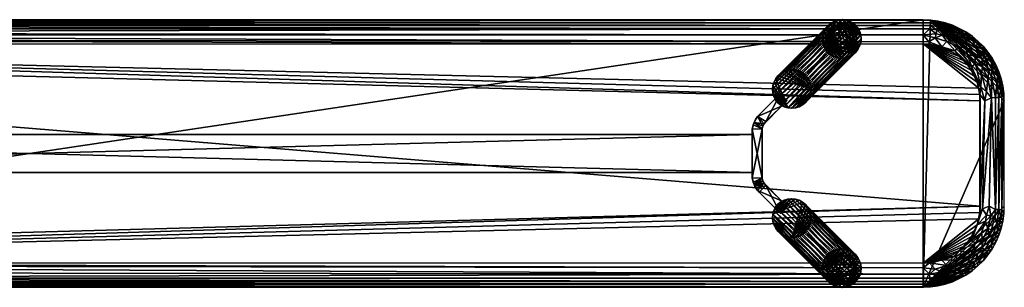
# Model space of a CAD drawing. Header units: inches. Extents: x -1 to 102, y -14 to 1.
# Tile 2 of 2: x 50 to 102, y -14 to 0. Entities that reach past the tile are written whole.
import ezdxf

# ---------------------------------------------------------------- set-up
doc = ezdxf.new("R2010")
doc.units = ezdxf.units.IN
for name, color, linetype in [('AFUCH-3-EDPL', 19, 'Continuous'), ('AFUCH-3-GDPL', 19, 'Continuous'), ('AFUCH-3-HWPT', 4, 'Continuous'), ('AFUCH-3-LGWD', 15, 'Continuous'), ('AFUCH-3-STWD', 15, 'Continuous')]:
    doc.layers.add(name, color=color, linetype=linetype)

msp = doc.modelspace()

# ---------------------------------------------------------------- meshes
at = {"layer": 'AFUCH-3-EDPL'}
mesh = msp.add_polyface(dxfattribs=at)
corners = [(3.909, -0.681, 17.668), (97.75, -0.791, 17.593), (4.25, -0.791, 17.593), (98.127, -13.701, 18.009), (3.873, -13.701, 18.009), (3.89, -13.523, 17.823), (3.858, -0.018, 18.5), (98.141, -0.152, 18.219), (3.859, -0.152, 18.219), (98.046, -1.147, 17.458), (98.091, -13.319, 17.668), (4.25, -13.209, 17.593), (3.954, -12.853, 17.458), (4.25, -1.017, 17.494), (98.085, -1.273, 17.429), (3.915, -1.273, 17.429), (3.499, -13.647, 18.009), (3.533, -13.472, 17.823), (97.75, -12.983, 17.494), (3.915, -12.727, 17.429), (98.085, -12.727, 17.429), (98.11, -0.477, 17.823), (3.858, -13.982, 18.5), (3.859, -13.848, 18.219), (98.142, -13.982, 18.5), (3.132, -0.442, 18.009), (3.873, -0.299, 18.009), (3.89, -0.477, 17.823), (3.614, -13.049, 17.545), (3.26, -12.578, 17.429), (3.469, -0.072, 18.5), (3.571, -13.271, 17.668), (98.141, -13.848, 18.219), (3.614, -0.951, 17.545), (3.471, -0.208, 18.219), (98.127, -0.299, 18.009), (3.471, -13.792, 18.219)]
mesh.append_faces([[corners[k] for k in face] for face in [(10, 5, 11), (22, 23, 24), (19, 12, 29)]], dxfattribs={"vtx0": -1, "vtx1": -1})
mesh.append_faces([[corners[k] for k in face] for face in [(3, 4, 5), (6, 7, 8), (16, 17, 4), (0, 21, 1), (25, 26, 27), (26, 21, 27), (28, 29, 12), (5, 31, 11), (4, 17, 5), (27, 21, 0), (17, 31, 5), (23, 16, 4), (32, 23, 4), (33, 13, 15), (0, 2, 33), (34, 8, 26), (8, 35, 26), (11, 28, 12), (11, 31, 28), (36, 16, 23), (22, 36, 23), (33, 2, 13)]], dxfattribs={"vtx0": -1, "vtx1": -1, "vtx2": -1})
mesh.append_faces([[corners[k] for k in face] for face in [(0, 1, 2), (13, 14, 15), (18, 19, 20), (10, 12, 18), (2, 9, 13)]], dxfattribs={"vtx0": -1, "vtx2": -1})
mesh.append_faces([[corners[k] for k in face] for face in [(2, 1, 9), (10, 11, 12), (30, 6, 8), (18, 12, 19)]], dxfattribs={"vtx1": -1, "vtx2": -1})
mesh = msp.add_polyface(dxfattribs=at)
corners = [(98.11, -13.523, 17.823), (3.89, -13.523, 17.823), (98.091, -13.319, 17.668), (3.873, -0.299, 18.009), (98.127, -0.299, 18.009), (98.11, -0.477, 17.823), (98.141, -13.848, 18.219), (3.873, -13.701, 18.009), (98.127, -13.701, 18.009), (98.142, -0.018, 18.5), (98.141, -0.152, 18.219), (3.858, -0.018, 18.5), (98.467, -0.528, 17.823), (98.76, -0.81, 17.668), (98.429, -0.729, 17.668), (98.529, -13.792, 18.219), (98.531, -0.072, 18.5), (98.529, -0.208, 18.219), (98.386, -0.951, 17.545), (98.74, -1.422, 17.429), (98.046, -1.147, 17.458), (98.531, -13.928, 18.5), (98.818, -13.387, 17.823), (3.859, -0.152, 18.219), (97.75, -0.791, 17.593), (98.142, -13.982, 18.5), (3.859, -13.848, 18.219), (98.76, -13.19, 17.668), (98.386, -13.049, 17.545), (98.999, -12.869, 17.545), (98.085, -12.727, 17.429), (98.501, -13.647, 18.009), (4.25, -1.017, 17.494), (98.085, -1.273, 17.429), (98.501, -0.353, 18.009), (97.75, -12.983, 17.494)]
mesh.append_faces([[corners[k] for k in face] for face in [(9, 10, 11), (16, 17, 9), (33, 20, 19)]], dxfattribs={"vtx0": -1, "vtx1": -1})
mesh.append_faces([[corners[k] for k in face] for face in [(0, 1, 2), (3, 4, 5), (6, 7, 8), (12, 13, 14), (15, 6, 8), (4, 12, 5), (12, 14, 5), (18, 19, 20), (15, 21, 6), (22, 0, 2), (23, 10, 4), (13, 18, 14), (24, 18, 20), (25, 26, 6), (27, 2, 28), (8, 1, 0), (22, 31, 0), (24, 14, 18), (5, 14, 24), (17, 34, 10), (9, 17, 10), (28, 35, 30), (28, 2, 35), (10, 34, 4), (34, 12, 4), (31, 8, 0), (31, 15, 8)]], dxfattribs={"vtx0": -1, "vtx1": -1, "vtx2": -1})
mesh.append_faces([[corners[k] for k in face] for face in [(21, 25, 6), (29, 28, 30), (32, 20, 33)]], dxfattribs={"vtx1": -1, "vtx2": -1})
mesh = msp.add_polyface(dxfattribs=at)
corners = [(99.487, -13.119, 17.823), (98.818, -13.387, 17.823), (98.76, -13.19, 17.668), (99.285, -13.713, 18.5), (98.913, -13.838, 18.5), (98.91, -13.7, 18.219), (98.999, -1.131, 17.545), (98.74, -1.422, 17.429), (98.386, -0.951, 17.545), (98.91, -0.3, 18.219), (98.868, -0.442, 18.009), (98.529, -0.208, 18.219), (99.566, -12.576, 17.545), (98.999, -12.869, 17.545), (98.74, -12.578, 17.429), (99.225, -13.434, 18.009), (98.76, -0.81, 17.668), (99.393, -12.937, 17.668), (98.501, -13.647, 18.009), (99.285, -0.287, 18.5), (99.28, -0.428, 18.219), (98.913, -0.162, 18.5), (98.531, -0.072, 18.5), (98.085, -12.727, 17.429), (99.28, -13.572, 18.219), (98.501, -0.353, 18.009), (99.05, -1.551, 17.429), (99.436, -1.627, 17.458), (98.818, -0.613, 17.823), (99.487, -0.881, 17.823), (98.091, -13.319, 17.668), (99.393, -1.063, 17.668), (98.386, -13.049, 17.545), (98.531, -13.928, 18.5), (98.529, -13.792, 18.219), (99.05, -12.449, 17.429), (99.436, -12.373, 17.458), (98.467, -0.528, 17.823)]
mesh.append_faces([[corners[k] for k in face] for face in [(19, 20, 21), (14, 13, 23), (13, 2, 32), (21, 9, 22), (20, 10, 9)]], dxfattribs={"vtx0": -1, "vtx1": -1})
mesh.append_faces([[corners[k] for k in face] for face in [(0, 1, 2), (6, 7, 8), (9, 10, 11), (12, 13, 14), (0, 15, 1), (16, 6, 8), (17, 2, 13), (15, 18, 1), (22, 9, 11), (24, 3, 5), (11, 10, 25), (15, 5, 18), (24, 5, 15), (10, 28, 25), (10, 29, 28), (6, 27, 7), (2, 1, 30), (28, 31, 16), (31, 6, 16), (25, 28, 37), (28, 16, 37), (5, 34, 18), (5, 4, 34)]], dxfattribs={"vtx0": -1, "vtx1": -1, "vtx2": -1})
mesh.append_faces([[corners[k] for k in face] for face in [(21, 20, 9)]], dxfattribs={"vtx0": -1, "vtx2": -1})
mesh.append_faces([[corners[k] for k in face] for face in [(3, 4, 5), (26, 7, 27), (4, 33, 34), (14, 35, 36)]], dxfattribs={"vtx1": -1, "vtx2": -1})
mesh = msp.add_polyface(dxfattribs=at)
corners = [(100.093, -1.271, 17.823), (99.896, -0.911, 18.009), (100.489, -1.378, 18.009), (99.487, -0.881, 17.823), (99.966, -1.432, 17.668), (99.393, -1.063, 17.668), (100.29, -2.442, 17.458), (99.566, -1.424, 17.545), (100.068, -1.818, 17.545), (98.818, -0.613, 17.823), (99.28, -0.428, 18.219), (99.568, -0.723, 18.009), (98.868, -0.442, 18.009), (100.487, -2.301, 17.545), (99.285, -0.287, 18.5), (99.636, -0.591, 18.219), (99.976, -0.787, 18.219), (99.987, -0.637, 18.5), (100.295, -1.014, 18.219), (99.05, -1.551, 17.429), (99.436, -1.627, 17.458), (99.618, -1.907, 17.429), (100.614, -1.768, 17.823), (99.644, -0.446, 18.5), (100.46, -1.902, 17.668), (100.093, -2.382, 17.429), (98.999, -1.131, 17.545), (100.311, -0.858, 18.5)]
mesh.append_faces([[corners[k] for k in face] for face in [(16, 17, 18), (19, 20, 21), (22, 0, 2), (15, 11, 10), (18, 1, 16), (23, 15, 14), (27, 18, 17), (16, 1, 15), (15, 23, 16)]], dxfattribs={"vtx0": -1, "vtx1": -1})
mesh.append_faces([[corners[k] for k in face] for face in [(0, 1, 2), (3, 4, 5), (3, 5, 9), (10, 11, 12), (13, 6, 8), (4, 7, 5), (22, 24, 0), (21, 20, 6), (2, 1, 18), (11, 3, 12), (1, 0, 3), (6, 20, 7), (24, 4, 0), (0, 4, 3), (24, 8, 4), (13, 8, 24), (5, 7, 26), (7, 20, 26), (15, 1, 11), (1, 3, 11)]], dxfattribs={"vtx0": -1, "vtx1": -1, "vtx2": -1})
mesh.append_faces([[corners[k] for k in face] for face in [(6, 7, 8), (14, 15, 10), (16, 23, 17)]], dxfattribs={"vtx0": -1, "vtx2": -1})
mesh.append_faces([[corners[k] for k in face] for face in [(8, 7, 4), (25, 21, 6)]], dxfattribs={"vtx1": -1, "vtx2": -1})
mesh = msp.add_polyface(dxfattribs=at)
corners = [(100.983, -1.948, 18.009), (101.315, -2.192, 18.219), (101.36, -2.601, 18.009), (101.198, -2.675, 17.823), (100.861, -1.554, 18.219), (101.103, -1.862, 18.219), (100.78, -3.515, 17.458), (100.29, -2.442, 17.458), (100.487, -2.301, 17.545), (100.855, -2.457, 17.668), (100.46, -1.902, 17.668), (100.837, -2.051, 17.823), (100.891, -1.387, 18.5), (100.311, -0.858, 18.5), (100.613, -1.109, 18.5), (100.591, -1.271, 18.219), (101.495, -2.54, 18.219), (101.554, -2.356, 18.5), (101.64, -2.904, 18.219), (101.363, -2.013, 18.5), (101.142, -1.689, 18.5), (100.287, -2.656, 17.429), (100.489, -1.378, 18.009), (101.138, -3.077, 17.668), (100.806, -2.854, 17.545), (100.295, -1.014, 18.219), (101.713, -2.715, 18.5), (101.332, -3.01, 17.823), (100.614, -1.768, 17.823)]
mesh.append_faces([[corners[k] for k in face] for face in [(4, 12, 5), (16, 17, 18), (5, 20, 1), (15, 22, 25), (11, 10, 28), (1, 19, 16), (15, 14, 4)]], dxfattribs={"vtx0": -1, "vtx1": -1})
mesh.append_faces([[corners[k] for k in face] for face in [(0, 1, 2), (0, 2, 3), (6, 7, 8), (9, 10, 11), (9, 8, 10), (11, 3, 9), (6, 21, 7), (22, 4, 0), (11, 0, 3), (22, 0, 11), (9, 3, 23), (9, 23, 24), (3, 2, 27)]], dxfattribs={"vtx0": -1, "vtx1": -1, "vtx2": -1})
mesh.append_faces([[corners[k] for k in face] for face in [(4, 5, 0), (13, 14, 15), (19, 17, 16), (12, 20, 5), (16, 18, 2), (5, 1, 0), (15, 25, 13), (24, 8, 9), (14, 12, 4), (20, 19, 1), (17, 26, 18), (1, 16, 2), (15, 4, 22)]], dxfattribs={"vtx1": -1, "vtx2": -1})
mesh.append_faces([[corners[k] for k in face] for face in [(11, 28, 22)]], dxfattribs={"vtx2": -1})
mesh = msp.add_polyface(dxfattribs=at)
corners = [(100.068, -12.181, 17.545), (99.618, -12.093, 17.429), (100.487, -11.699, 17.545), (99.436, -12.373, 17.458), (99.566, -12.576, 17.545), (98.74, -12.578, 17.429), (99.896, -13.089, 18.009), (99.636, -13.409, 18.219), (99.225, -13.434, 18.009), (99.487, -13.119, 17.823), (100.224, -12.345, 17.668), (100.093, -12.729, 17.823), (99.393, -12.937, 17.668), (99.976, -13.213, 18.219), (99.987, -13.363, 18.5), (100.29, -11.558, 17.458), (100.614, -12.232, 17.823), (100.489, -12.622, 18.009), (98.999, -12.869, 17.545), (100.287, -2.656, 17.429), (100.093, -2.382, 17.429), (100.29, -2.442, 17.458), (100.093, -11.618, 17.429), (100.287, -11.344, 17.429), (100.578, -10.74, 17.429), (99.644, -13.554, 18.5), (100.295, -12.986, 18.219), (98.76, -13.19, 17.668), (99.285, -13.713, 18.5), (99.28, -13.572, 18.219), (100.311, -13.142, 18.5), (99.05, -12.449, 17.429)]
mesh.append_faces([[corners[k] for k in face] for face in [(0, 1, 2)]], dxfattribs={"vtx0": -1, "vtx1": -1})
mesh.append_faces([[corners[k] for k in face] for face in [(3, 4, 5), (6, 7, 8), (6, 8, 9), (10, 11, 12), (13, 14, 7), (1, 15, 2), (16, 17, 11), (13, 7, 6), (4, 12, 18), (10, 12, 4), (16, 11, 10), (1, 0, 3), (17, 26, 6), (11, 6, 9), (17, 6, 11), (12, 9, 27), (11, 9, 12), (0, 4, 3), (0, 10, 4), (26, 13, 6), (26, 30, 13), (7, 29, 8), (7, 25, 29)]], dxfattribs={"vtx0": -1, "vtx1": -1, "vtx2": -1})
mesh.append_faces([[corners[k] for k in face] for face in [(3, 31, 1)]], dxfattribs={"vtx0": -1, "vtx2": -1})
mesh.append_faces([[corners[k] for k in face] for face in [(0, 2, 10), (19, 20, 21), (1, 22, 15), (23, 24, 15), (14, 25, 7), (22, 23, 15), (25, 28, 29), (30, 14, 13)]], dxfattribs={"vtx1": -1, "vtx2": -1})
mesh = msp.add_polyface(dxfattribs=at)
corners = [(101.714, -4.061, 18.009), (101.536, -9.93, 17.823), (101.536, -4.07, 17.823), (101.332, -4.079, 17.668), (101.209, -9.75, 17.593), (100.864, -9.898, 17.458), (100.983, -4.25, 17.494), (101.713, -2.715, 18.5), (101.838, -3.087, 18.5), (101.75, -3.279, 18.219), (101.982, -3.858, 18.5), (101.862, -9.946, 18.219), (101.862, -4.054, 18.219), (100.806, -2.854, 17.545), (101.075, -3.772, 17.545), (100.78, -3.515, 17.458), (101.332, -3.01, 17.823), (101.607, -3.314, 18.009), (101.825, -3.664, 18.219), (101.138, -3.077, 17.668), (101.36, -2.601, 18.009), (101.928, -3.469, 18.5), (101.64, -2.904, 18.219), (101.714, -9.939, 18.009), (100.578, -3.26, 17.429), (100.287, -2.656, 17.429), (100.727, -3.915, 17.429), (100.487, -2.301, 17.545), (100.727, -10.085, 17.429), (101.198, -2.675, 17.823)]
mesh.append_faces([[corners[k] for k in face] for face in [(15, 26, 24)]], dxfattribs={"vtx0": -1})
mesh.append_faces([[corners[k] for k in face] for face in [(9, 8, 18), (13, 15, 27), (18, 21, 12), (22, 7, 9)]], dxfattribs={"vtx0": -1, "vtx1": -1})
mesh.append_faces([[corners[k] for k in face] for face in [(0, 1, 2), (13, 14, 15), (16, 17, 2), (17, 0, 2), (15, 14, 6), (13, 19, 14), (2, 1, 3), (16, 2, 3), (20, 17, 16), (19, 16, 3), (19, 3, 14), (14, 3, 6), (20, 22, 17), (17, 18, 0), (12, 23, 0), (6, 26, 15), (29, 16, 19)]], dxfattribs={"vtx0": -1, "vtx1": -1, "vtx2": -1})
mesh.append_faces([[corners[k] for k in face] for face in [(3, 5, 6), (10, 11, 12), (6, 28, 26)]], dxfattribs={"vtx0": -1, "vtx2": -1})
mesh.append_faces([[corners[k] for k in face] for face in [(24, 25, 15)]], dxfattribs={"vtx1": -1})
mesh.append_faces([[corners[k] for k in face] for face in [(3, 4, 5), (7, 8, 9), (9, 18, 17), (21, 10, 12), (18, 12, 0), (8, 21, 18), (22, 9, 17)]], dxfattribs={"vtx1": -1, "vtx2": -1})
mesh = msp.add_polyface(dxfattribs=at)
corners = [(101.714, -4.061, 18.009), (101.714, -9.939, 18.009), (101.536, -9.93, 17.823), (101.607, -10.686, 18.009), (101.502, -10.289, 17.823), (100.29, -11.558, 17.458), (100.578, -10.74, 17.429), (101.015, -10.542, 17.545), (101.75, -10.72, 18.219), (101.838, -10.913, 18.5), (101.64, -11.096, 18.219), (101.982, -10.142, 18.5), (101.862, -9.946, 18.219), (101.982, -3.858, 18.5), (101.332, -10.99, 17.823), (101.075, -10.228, 17.545), (101.138, -10.923, 17.668), (101.299, -10.26, 17.668), (101.332, -4.079, 17.668), (101.209, -9.75, 17.593), (101.825, -10.336, 18.219), (101.862, -4.054, 18.219), (100.864, -9.898, 17.458), (101.928, -10.531, 18.5), (101.36, -11.399, 18.009), (100.806, -11.146, 17.545), (100.727, -10.085, 17.429), (100.983, -4.25, 17.494), (101.198, -11.324, 17.823)]
mesh.append_faces([[corners[k] for k in face] for face in [(11, 12, 13), (7, 6, 15), (18, 2, 19), (26, 22, 6)]], dxfattribs={"vtx0": -1, "vtx1": -1})
mesh.append_faces([[corners[k] for k in face] for face in [(0, 1, 2), (3, 4, 1), (5, 6, 7), (8, 9, 10), (14, 16, 4), (4, 16, 17), (20, 3, 1), (15, 6, 22), (24, 3, 10), (10, 3, 8), (2, 17, 19), (1, 4, 2), (4, 17, 2), (20, 1, 12), (12, 11, 20), (16, 7, 17), (19, 15, 22), (19, 17, 15), (8, 3, 20), (20, 23, 8)]], dxfattribs={"vtx0": -1, "vtx1": -1, "vtx2": -1})
mesh.append_faces([[corners[k] for k in face] for face in [(20, 11, 23), (17, 7, 15), (8, 23, 9), (16, 14, 28)]], dxfattribs={"vtx0": -1, "vtx2": -1})
mesh.append_faces([[corners[k] for k in face] for face in [(3, 14, 4), (21, 12, 1), (25, 7, 16), (27, 22, 26)]], dxfattribs={"vtx1": -1, "vtx2": -1})
mesh.append_faces([[corners[k] for k in face] for face in [(28, 14, 3)]], dxfattribs={"vtx2": -1})
mesh = msp.add_polyface(dxfattribs=at)
corners = [(100.983, -12.052, 18.009), (101.103, -12.138, 18.219), (100.489, -12.622, 18.009), (100.891, -12.613, 18.5), (100.591, -12.729, 18.219), (101.713, -11.285, 18.5), (101.64, -11.096, 18.219), (101.838, -10.913, 18.5), (100.29, -11.558, 17.458), (101.015, -10.542, 17.545), (100.806, -11.146, 17.545), (100.855, -11.543, 17.668), (101.138, -10.923, 17.668), (101.198, -11.324, 17.823), (101.36, -11.399, 18.009), (101.315, -11.808, 18.219), (100.837, -11.948, 17.823), (101.495, -11.46, 18.219), (101.554, -11.644, 18.5), (100.613, -12.891, 18.5), (100.311, -13.142, 18.5), (100.295, -12.986, 18.219), (101.363, -11.987, 18.5), (101.142, -12.311, 18.5), (100.224, -12.345, 17.668), (100.487, -11.699, 17.545), (100.614, -12.232, 17.823), (101.607, -10.686, 18.009)]
mesh.append_faces([[corners[k] for k in face] for face in [(5, 6, 7), (16, 0, 26)]], dxfattribs={"vtx0": -1, "vtx1": -1})
mesh.append_faces([[corners[k] for k in face] for face in [(0, 1, 2), (1, 3, 4), (11, 12, 13), (14, 15, 0), (16, 11, 13), (17, 15, 14), (17, 18, 15), (24, 11, 16), (1, 4, 2), (11, 10, 12), (24, 25, 11), (0, 2, 26), (14, 0, 16), (16, 13, 14), (13, 27, 14), (4, 21, 2), (4, 19, 21), (15, 1, 0), (15, 22, 1), (25, 10, 11), (25, 8, 10), (17, 6, 5), (17, 14, 6)]], dxfattribs={"vtx0": -1, "vtx1": -1, "vtx2": -1})
mesh.append_faces([[corners[k] for k in face] for face in [(8, 9, 10)]], dxfattribs={"vtx0": -1, "vtx2": -1})
mesh.append_faces([[corners[k] for k in face] for face in [(19, 20, 21), (18, 22, 15), (23, 3, 1), (3, 19, 4), (22, 23, 1), (5, 18, 17), (16, 26, 24)]], dxfattribs={"vtx1": -1, "vtx2": -1})
at = {"layer": 'AFUCH-3-GDPL'}
mesh = msp.add_polyface(dxfattribs=at)
corners = [(94.067, -1.269, 0.531), (94.269, -0.827, 0), (92.935, -1.269, 0.531), (92.733, -0.827, 0), (93.676, -0.235, 0), (93.843, -1.712, 0), (92.885, -1.493, 0), (93.501, -0.377, 0.531), (93.01, -0.387, 0), (93.579, -1.623, 0.531), (94.21, -1.344, 0), (94.029, -0.668, 0.531), (92.973, -0.668, 0.531), (93.992, -0.387, 0), (93.159, -1.712, 0.177), (92.733, -1.178, 0.177), (93.501, -1.79, 0), (93.326, -0.235, 0.177), (94.269, -1.178, 0.177), (93.676, -0.235, 0.177), (92.792, -0.661, 0.177), (92.885, -1.493, 0.177), (93.843, -1.712, 0.177), (94.269, -0.827, 0.177), (93.01, -0.387, 0.177), (94.117, -0.512, 0.177), (93.501, -1.79, 0.177), (93.134, -1.508, 0.531), (93.868, -1.508, 0.531), (93.802, -0.455, 0.531), (94.117, -1.493, 0.177), (92.733, -1.178, 0), (93.326, -0.235, 0), (93.159, -1.712, 0), (93.2, -0.455, 0.531), (92.877, -0.963, 0.531), (94.125, -0.963, 0.531), (93.423, -1.623, 0.531), (92.714, -1.002, 0.177), (93.843, -0.293, 0.177)]
mesh.append_faces([[corners[k] for k in face] for face in [(34, 24, 12), (9, 22, 28), (28, 22, 30), (37, 14, 26), (2, 15, 21), (7, 19, 17), (12, 24, 20), (27, 14, 37), (36, 18, 23), (36, 23, 11), (11, 23, 25), (9, 26, 22), (34, 17, 24), (0, 30, 18), (1, 18, 10), (4, 39, 13), (3, 20, 8), (3, 38, 20), (27, 21, 14), (5, 30, 22), (1, 25, 23), (1, 23, 18), (8, 20, 24), (13, 25, 1), (13, 39, 25), (2, 21, 27), (28, 30, 0), (10, 30, 5), (10, 18, 30), (31, 38, 3), (7, 17, 34), (0, 18, 36), (37, 26, 9), (31, 15, 38), (4, 19, 39)]])
mesh.append_faces([[corners[k] for k in face] for face in [(29, 25, 39), (10, 13, 1), (16, 14, 33), (35, 20, 38), (6, 15, 31), (8, 17, 32), (5, 26, 16), (29, 19, 7), (3, 6, 31), (32, 19, 4), (33, 21, 6), (35, 15, 2), (9, 27, 37)]], dxfattribs={"vtx0": -1})
mesh.append_faces([[corners[k] for k in face] for face in [(32, 16, 8), (8, 6, 3), (28, 27, 9), (5, 13, 10), (0, 2, 28), (4, 5, 32)]], dxfattribs={"vtx0": -1, "vtx1": -1})
mesh.append_faces([[corners[k] for k in face] for face in [(8, 16, 33), (5, 4, 13), (32, 5, 16), (28, 2, 27), (8, 33, 6), (0, 7, 34), (0, 35, 2)]], dxfattribs={"vtx0": -1, "vtx2": -1})
mesh.append_faces([[corners[k] for k in face] for face in [(11, 25, 29), (12, 20, 35), (36, 11, 0)]], dxfattribs={"vtx1": -1})
mesh.append_faces([[corners[k] for k in face] for face in [(34, 12, 0), (11, 29, 0), (12, 35, 0), (29, 7, 0)]], dxfattribs={"vtx1": -1, "vtx2": -1})
mesh.append_faces([[corners[k] for k in face] for face in [(6, 21, 15), (32, 17, 19), (33, 14, 21), (5, 22, 26), (8, 24, 17), (16, 26, 14), (35, 38, 15), (29, 39, 19)]], dxfattribs={"vtx2": -1})
mesh = msp.add_polyface(dxfattribs=at)
corners = [(94.269, -12.822, 0), (93.235, -12.432, 0.531), (93.235, -13.563, 0.531), (93.843, -13.707, 0), (92.885, -13.488, 0), (92.885, -12.507, 0), (93.992, -12.382, 0), (94.126, -12.997, 0.531), (92.881, -12.919, 0.531), (93.326, -12.23, 0), (93.326, -13.765, 0), (93.836, -12.47, 0.531), (93.836, -13.525, 0.531), (94.21, -13.339, 0), (92.733, -13.173, 0), (93.843, -12.288, 0.177), (92.792, -12.656, 0.177), (93.992, -13.613, 0.177), (93.01, -13.613, 0.177), (94.269, -13.173, 0.177), (93.326, -12.23, 0.177), (93.01, -12.382, 0.177), (94.117, -12.507, 0.177), (93.676, -13.765, 0.177), (92.792, -13.339, 0.177), (92.714, -12.997, 0.177), (93.326, -13.765, 0.177), (94.269, -12.822, 0.177), (92.995, -13.365, 0.531), (92.995, -12.63, 0.531), (94.049, -13.299, 0.531), (93.676, -12.23, 0), (92.733, -12.822, 0), (94.049, -12.696, 0.531), (93.54, -13.621, 0.531), (93.54, -12.374, 0.531), (92.881, -13.076, 0.531), (93.501, -12.21, 0.177), (94.21, -13.339, 0.177), (94.269, -13.173, 0)]
mesh.append_faces([[corners[k] for k in face] for face in [(8, 16, 25), (2, 18, 26), (29, 16, 8), (33, 22, 11), (33, 27, 22), (36, 24, 28), (1, 20, 21), (34, 26, 23), (34, 23, 12), (7, 19, 27), (36, 25, 24), (15, 31, 37), (22, 0, 6), (16, 32, 25), (21, 9, 5), (17, 3, 13), (12, 23, 17), (28, 24, 18), (18, 4, 10), (17, 13, 38), (37, 31, 9), (20, 9, 21), (21, 5, 16), (29, 21, 16), (22, 6, 15), (11, 22, 15), (23, 3, 17), (23, 10, 3), (24, 4, 18), (24, 14, 4), (25, 32, 14), (25, 14, 24), (26, 10, 23), (18, 10, 26), (27, 0, 22), (28, 18, 2), (1, 21, 29), (15, 6, 31), (16, 5, 32), (7, 27, 33), (2, 26, 34), (8, 25, 36), (37, 9, 20)]])
mesh.append_faces([[corners[k] for k in face] for face in [(35, 15, 37), (30, 17, 38), (31, 5, 9), (4, 3, 10), (19, 0, 27), (30, 19, 7), (35, 20, 1), (36, 29, 8), (19, 13, 39)]], dxfattribs={"vtx0": -1})
mesh.append_faces([[corners[k] for k in face] for face in [(0, 32, 6), (28, 29, 36), (39, 14, 0), (14, 39, 4), (2, 1, 28), (6, 5, 31)]], dxfattribs={"vtx0": -1, "vtx1": -1})
mesh.append_faces([[corners[k] for k in face] for face in [(0, 14, 32), (4, 13, 3), (28, 1, 29), (6, 32, 5), (2, 7, 33), (2, 35, 1), (4, 39, 13)]], dxfattribs={"vtx0": -1, "vtx2": -1})
mesh.append_faces([[corners[k] for k in face] for face in [(12, 17, 30), (11, 15, 35), (34, 12, 2), (38, 13, 19)]], dxfattribs={"vtx1": -1})
mesh.append_faces([[corners[k] for k in face] for face in [(33, 11, 2), (11, 35, 2), (12, 30, 2), (30, 7, 2)]], dxfattribs={"vtx1": -1, "vtx2": -1})
mesh.append_faces([[corners[k] for k in face] for face in [(19, 39, 0), (35, 37, 20), (30, 38, 19)]], dxfattribs={"vtx2": -1})
at = {"layer": 'AFUCH-3-HWPT'}
mesh = msp.add_polyface(dxfattribs=at)
corners = [(89.327, -5.709, 15.429), (88.96, -8.734, 17.429), (88.866, -5.492, 17.429), (89.439, -8.561, 15.429), (88.908, -5.377, 15.429), (89.023, -8.839, 15.429), (89.439, -5.439, 17.429), (90.64, -4.217, 15.429), (90.34, -9.483, 17.429), (90.64, -9.783, 15.429), (89.986, -4.164, 17.429), (89.439, -8.561, 17.429), (89.986, -9.836, 17.429), (90.34, -4.517, 17.429), (88.819, -8.267, 15.429), (89.096, -5.062, 17.429), (90.287, -10.137, 15.429), (90.287, -3.863, 15.429), (89.327, -8.291, 15.429), (88.819, -8.267, 17.429), (89.439, -5.439, 15.429), (89.096, -5.062, 15.429), (89.327, -5.709, 17.429), (89.327, -8.291, 17.429), (88.819, -5.733, 15.429), (89.096, -8.938, 17.429), (88.819, -5.733, 17.429), (88.866, -8.508, 15.429), (89.37, -5.568, 15.429), (89.37, -8.432, 15.429), (88.984, -5.223, 16.929), (89.179, -9.029, 15.429), (88.908, -5.377, 17.429), (88.908, -8.623, 17.429), (89.37, -5.568, 17.429), (88.908, -8.623, 15.429), (89.37, -8.432, 17.429), (89.532, -8.675, 15.429), (89.532, -5.325, 15.429)]
mesh.append_faces([[corners[k] for k in face] for face in [(18, 22, 23), (26, 14, 19), (10, 21, 15), (13, 17, 10), (8, 16, 9), (3, 36, 11), (2, 24, 26), (20, 34, 28), (18, 36, 29), (0, 34, 22)]], dxfattribs={"vtx0": -1})
mesh.append_faces([[corners[k] for k in face] for face in [(24, 18, 14), (17, 38, 21), (8, 37, 11), (13, 15, 6), (22, 19, 23), (15, 30, 32), (3, 35, 29), (19, 27, 33), (21, 20, 4), (6, 15, 34), (36, 1, 11), (4, 0, 24), (1, 5, 25), (29, 27, 18), (32, 4, 2), (33, 35, 1), (34, 32, 22), (23, 33, 36), (37, 5, 3)]], dxfattribs={"vtx0": -1, "vtx1": -1})
mesh.append_faces([[corners[k] for k in face] for face in [(30, 4, 32)]], dxfattribs={"vtx0": -1, "vtx1": -1, "vtx2": -1})
mesh.append_faces([[corners[k] for k in face] for face in [(31, 12, 25), (37, 16, 31), (38, 13, 6), (25, 8, 11), (33, 27, 35), (29, 35, 27), (34, 15, 32), (23, 19, 33), (4, 28, 0), (2, 4, 24), (11, 1, 25), (18, 27, 14), (4, 20, 28), (30, 21, 4), (25, 5, 31), (22, 32, 2), (36, 33, 1), (3, 5, 35), (1, 35, 5), (21, 38, 20)]], dxfattribs={"vtx0": -1, "vtx2": -1})
mesh.append_faces([[corners[k] for k in face] for face in [(24, 14, 26), (0, 22, 18), (17, 21, 10), (16, 12, 31), (7, 13, 38), (9, 37, 8), (12, 8, 25), (12, 16, 8), (10, 15, 13), (9, 16, 37), (7, 17, 13), (7, 38, 17), (29, 36, 3), (28, 34, 0), (6, 34, 20), (23, 36, 18), (3, 11, 37), (20, 38, 6)]], dxfattribs={"vtx1": -1})
mesh.append_faces([[corners[k] for k in face] for face in [(0, 18, 24), (26, 19, 22), (15, 21, 30), (2, 26, 22), (31, 5, 37)]], dxfattribs={"vtx1": -1, "vtx2": -1})
mesh.append_faces([[corners[k] for k in face] for face in [(19, 14, 27)]], dxfattribs={"vtx2": -1})
mesh = msp.add_polyface(dxfattribs=at)
corners = [(13.187, -8, 17.429), (13.187, -8, 15.429), (88.813, -8, 15.429), (88.813, -8, 17.429), (13.187, -6, 15.429), (88.813, -6, 15.429), (88.813, -6, 17.429), (13.187, -6, 17.429)]
mesh.append_faces([[corners[k] for k in face] for face in [(3, 1, 2), (2, 4, 5), (5, 3, 2), (5, 7, 6), (0, 6, 7), (1, 7, 4)]], dxfattribs={"vtx0": -1})
mesh.append_faces([[corners[k] for k in face] for face in [(0, 1, 3), (1, 4, 2), (6, 3, 5), (4, 7, 5), (3, 6, 0), (0, 7, 1)]], dxfattribs={"vtx1": -1})
at = {"layer": 'AFUCH-3-LGWD'}
mesh = msp.add_polyface(dxfattribs=at)
corners = [(91.593, -4.325, 17.429), (91.438, -4.452, 17.429), (91.263, -4.548, 17.429), (91.072, -4.607, 17.429), (90.875, -4.629, 17.429), (90.678, -4.612, 17.429), (90.489, -4.556, 17.429), (90.315, -4.465, 17.429), (90.163, -4.341, 17.429), (90.039, -4.189, 17.429), (89.947, -4.015, 17.429), (89.892, -3.826, 17.429), (89.875, -3.629, 17.429), (89.896, -3.431, 17.429), (89.956, -3.241, 17.429), (90.051, -3.065, 17.429), (90.179, -2.911, 17.429), (90.333, -2.783, 17.429), (90.509, -2.688, 17.429), (90.7, -2.628, 17.429), (90.897, -2.606, 17.429), (91.094, -2.624, 17.429), (91.283, -2.679, 17.429), (91.457, -2.771, 17.429), (91.609, -2.895, 17.429), (91.733, -3.047, 17.429), (91.824, -3.22, 17.429), (91.88, -3.409, 17.429), (91.897, -3.606, 17.429), (91.875, -3.804, 17.429), (91.816, -3.994, 17.429), (91.72, -4.17, 17.429), (94.208, -1.71, 0.029), (94.336, -1.555, 0.029), (94.431, -1.379, 0.029), (94.491, -1.189, 0.029), (94.512, -0.991, 0.029), (94.495, -0.794, 0.029), (94.44, -0.605, 0.029), (94.348, -0.431, 0.029), (94.224, -0.28, 0.029), (94.072, -0.155, 0.029), (93.898, -0.064, 0.029), (93.709, -0.008, 0.029), (93.512, 0.009, 0.029), (93.315, -0.013, 0.029), (93.124, -0.072, 0.029), (92.949, -0.168, 0.029), (92.794, -0.295, 0.029), (92.667, -0.45, 0.029), (92.571, -0.626, 0.029), (92.512, -0.816, 0.029), (92.49, -1.014, 0.029), (92.507, -1.211, 0.029), (92.563, -1.4, 0.029), (92.654, -1.573, 0.029), (92.778, -1.725, 0.029), (92.93, -1.849, 0.029), (93.104, -1.941, 0.029), (93.293, -1.996, 0.029), (93.49, -2.014, 0.029), (93.687, -1.992, 0.029), (93.878, -1.932, 0.029), (94.054, -1.837, 0.029)]
mesh.append_faces([[corners[k] for k in face] for face in [(0, 63, 32), (30, 33, 34), (28, 35, 36), (26, 37, 38), (24, 39, 40), (62, 1, 2), (60, 3, 4), (58, 5, 6), (56, 7, 8), (55, 10, 54), (53, 12, 52), (51, 14, 50), (49, 16, 48), (47, 18, 46), (45, 20, 44), (43, 22, 42), (23, 25, 24), (7, 9, 8), (55, 57, 56), (39, 41, 40)]], dxfattribs={"vtx0": -1})
mesh.append_faces([[corners[k] for k in face] for face in [(1, 63, 0), (31, 33, 30), (29, 35, 28), (27, 37, 26), (25, 39, 24), (63, 1, 62), (61, 3, 60), (59, 5, 58), (57, 7, 56), (56, 9, 55), (54, 11, 53), (52, 13, 51), (50, 15, 49), (48, 17, 47), (46, 19, 45), (44, 21, 43), (42, 23, 41), (1, 31, 2), (2, 30, 3), (3, 29, 4), (4, 28, 5), (27, 20, 28), (20, 27, 21), (21, 26, 22), (22, 25, 23), (5, 11, 6), (6, 10, 7), (33, 63, 34), (34, 62, 35), (35, 61, 36), (36, 60, 37), (59, 52, 60), (52, 59, 53), (53, 58, 54), (54, 57, 55), (37, 43, 38), (38, 42, 39)]], dxfattribs={"vtx0": -1, "vtx1": -1})
mesh.append_faces([[corners[k] for k in face] for face in [(5, 28, 15), (37, 60, 47)]], dxfattribs={"vtx0": -1, "vtx1": -1, "vtx2": -1})
mesh.append_faces([[corners[k] for k in face] for face in [(31, 32, 33), (29, 34, 35), (27, 36, 37), (25, 38, 39), (61, 2, 3), (59, 4, 5), (57, 6, 7), (55, 9, 10), (53, 11, 12), (51, 13, 14), (49, 15, 16), (47, 17, 18), (45, 19, 20), (43, 21, 22), (41, 23, 24), (2, 31, 30), (3, 30, 29), (4, 29, 28), (5, 15, 14), (28, 20, 19), (28, 19, 18), (21, 27, 26), (22, 26, 25), (28, 17, 16), (28, 16, 15), (5, 13, 12), (5, 12, 11), (6, 11, 10), (7, 10, 9), (34, 63, 62), (35, 62, 61), (36, 61, 60), (37, 47, 46), (60, 52, 51), (60, 51, 50), (53, 59, 58), (54, 58, 57), (60, 49, 48), (60, 48, 47), (37, 45, 44), (37, 44, 43), (38, 43, 42), (39, 42, 41)]], dxfattribs={"vtx0": -1, "vtx2": -1})
mesh.append_faces([[corners[k] for k in face] for face in [(0, 32, 31), (30, 34, 29), (28, 36, 27), (26, 38, 25), (62, 2, 61), (60, 4, 59), (58, 6, 57), (0, 31, 1), (32, 63, 33)]], dxfattribs={"vtx1": -1})
mesh.append_faces([[corners[k] for k in face] for face in [(18, 17, 28), (14, 13, 5), (50, 49, 60), (46, 45, 37)]], dxfattribs={"vtx1": -1, "vtx2": -1})
mesh.append_faces([[corners[k] for k in face] for face in [(24, 40, 41), (56, 8, 9), (54, 10, 11), (52, 12, 13), (50, 14, 15), (48, 16, 17), (46, 18, 19), (44, 20, 21), (42, 22, 23)]], dxfattribs={"vtx2": -1})
mesh = msp.add_polyface(dxfattribs=at)
corners = [(90.179, -11.089, 17.429), (90.051, -10.935, 17.429), (89.956, -10.759, 17.429), (89.896, -10.569, 17.429), (89.875, -10.371, 17.429), (89.892, -10.174, 17.429), (89.947, -9.985, 17.429), (90.039, -9.811, 17.429), (90.163, -9.659, 17.429), (90.315, -9.535, 17.429), (90.489, -9.444, 17.429), (90.678, -9.388, 17.429), (90.875, -9.371, 17.429), (91.072, -9.393, 17.429), (91.263, -9.452, 17.429), (91.438, -9.548, 17.429), (91.593, -9.675, 17.429), (91.72, -9.83, 17.429), (91.816, -10.006, 17.429), (91.875, -10.196, 17.429), (91.897, -10.394, 17.429), (91.88, -10.591, 17.429), (91.824, -10.78, 17.429), (91.733, -10.953, 17.429), (91.609, -11.105, 17.429), (91.457, -11.229, 17.429), (91.283, -11.321, 17.429), (91.094, -11.376, 17.429), (90.897, -11.394, 17.429), (90.7, -11.372, 17.429), (90.509, -11.312, 17.429), (90.333, -11.217, 17.429), (92.794, -13.705, 0.029), (92.949, -13.832, 0.029), (93.124, -13.927, 0.029), (93.315, -13.987, 0.029), (93.512, -14.009, 0.029), (93.709, -13.991, 0.029), (93.898, -13.936, 0.029), (94.072, -13.845, 0.029), (94.224, -13.72, 0.029), (94.348, -13.569, 0.029), (94.44, -13.395, 0.029), (94.495, -13.206, 0.029), (94.512, -13.009, 0.029), (94.491, -12.811, 0.029), (94.431, -12.621, 0.029), (94.336, -12.445, 0.029), (94.208, -12.29, 0.029), (94.054, -12.163, 0.029), (93.878, -12.068, 0.029), (93.687, -12.008, 0.029), (93.49, -11.986, 0.029), (93.293, -12.004, 0.029), (93.104, -12.059, 0.029), (92.93, -12.151, 0.029), (92.778, -12.275, 0.029), (92.654, -12.426, 0.029), (92.563, -12.6, 0.029), (92.507, -12.789, 0.029), (92.49, -12.986, 0.029), (92.512, -13.184, 0.029), (92.571, -13.374, 0.029), (92.667, -13.55, 0.029)]
mesh.append_faces([[corners[k] for k in face] for face in [(0, 63, 32), (30, 33, 34), (28, 35, 36), (26, 37, 38), (24, 39, 40), (62, 1, 2), (60, 3, 4), (58, 5, 6), (56, 7, 8), (55, 10, 54), (53, 12, 52), (51, 14, 50), (49, 16, 48), (47, 18, 46), (45, 20, 44), (43, 22, 42), (23, 25, 24), (7, 9, 8), (55, 57, 56), (39, 41, 40)]], dxfattribs={"vtx0": -1})
mesh.append_faces([[corners[k] for k in face] for face in [(1, 63, 0), (31, 33, 30), (29, 35, 28), (27, 37, 26), (25, 39, 24), (63, 1, 62), (61, 3, 60), (59, 5, 58), (57, 7, 56), (56, 9, 55), (54, 11, 53), (52, 13, 51), (50, 15, 49), (48, 17, 47), (46, 19, 45), (44, 21, 43), (42, 23, 41), (1, 31, 2), (2, 30, 3), (3, 29, 4), (4, 28, 5), (27, 20, 28), (20, 27, 21), (21, 26, 22), (22, 25, 23), (5, 11, 6), (6, 10, 7), (33, 63, 34), (34, 62, 35), (35, 61, 36), (36, 60, 37), (59, 52, 60), (52, 59, 53), (53, 58, 54), (54, 57, 55), (37, 43, 38), (38, 42, 39)]], dxfattribs={"vtx0": -1, "vtx1": -1})
mesh.append_faces([[corners[k] for k in face] for face in [(5, 28, 15), (37, 60, 47)]], dxfattribs={"vtx0": -1, "vtx1": -1, "vtx2": -1})
mesh.append_faces([[corners[k] for k in face] for face in [(31, 32, 33), (29, 34, 35), (27, 36, 37), (25, 38, 39), (61, 2, 3), (59, 4, 5), (57, 6, 7), (55, 9, 10), (53, 11, 12), (51, 13, 14), (49, 15, 16), (47, 17, 18), (45, 19, 20), (43, 21, 22), (41, 23, 24), (2, 31, 30), (3, 30, 29), (4, 29, 28), (5, 15, 14), (28, 20, 19), (28, 19, 18), (21, 27, 26), (22, 26, 25), (28, 17, 16), (28, 16, 15), (5, 13, 12), (5, 12, 11), (6, 11, 10), (7, 10, 9), (34, 63, 62), (35, 62, 61), (36, 61, 60), (37, 47, 46), (60, 52, 51), (60, 51, 50), (53, 59, 58), (54, 58, 57), (60, 49, 48), (60, 48, 47), (37, 45, 44), (37, 44, 43), (38, 43, 42), (39, 42, 41)]], dxfattribs={"vtx0": -1, "vtx2": -1})
mesh.append_faces([[corners[k] for k in face] for face in [(0, 32, 31), (30, 34, 29), (28, 36, 27), (26, 38, 25), (62, 2, 61), (60, 4, 59), (58, 6, 57), (0, 31, 1), (32, 63, 33)]], dxfattribs={"vtx1": -1})
mesh.append_faces([[corners[k] for k in face] for face in [(18, 17, 28), (14, 13, 5), (50, 49, 60), (46, 45, 37)]], dxfattribs={"vtx1": -1, "vtx2": -1})
mesh.append_faces([[corners[k] for k in face] for face in [(24, 40, 41), (56, 8, 9), (54, 10, 11), (52, 12, 13), (50, 14, 15), (48, 16, 17), (46, 18, 19), (44, 20, 21), (42, 22, 23)]], dxfattribs={"vtx2": -1})
at = {"layer": 'AFUCH-3-STWD'}
mesh = msp.add_polyface(dxfattribs=at)
corners = [(0, -9.75, 18.5), (1.254, -9.75, 17.429), (1.273, -10.085, 17.429), (1.329, -10.417, 17.429), (1.422, -10.74, 17.429), (1.551, -11.05, 17.429), (1.713, -11.344, 17.429), (1.907, -11.618, 17.429), (2.131, -11.869, 17.429), (2.382, -12.093, 17.429), (2.656, -12.287, 17.429), (2.95, -12.449, 17.429), (3.26, -12.578, 17.429), (3.583, -12.671, 17.429), (3.915, -12.727, 17.429), (4.25, -12.746, 17.429), (4.25, -14, 18.5), (3.858, -13.982, 18.5), (3.469, -13.928, 18.5), (3.087, -13.838, 18.5), (2.715, -13.713, 18.5), (2.356, -13.554, 18.5), (2.013, -13.363, 18.5), (1.689, -13.142, 18.5), (1.387, -12.891, 18.5), (1.109, -12.613, 18.5), (0.858, -12.311, 18.5), (0.637, -11.987, 18.5), (0.446, -11.644, 18.5), (0.287, -11.285, 18.5), (0.162, -10.913, 18.5), (0.072, -10.531, 18.5), (0.018, -10.142, 18.5), (0, -4.25, 18.5), (1.254, -4.25, 17.429), (4.25, 0, 18.5), (4.25, -1.254, 17.429), (3.915, -1.273, 17.429), (3.583, -1.329, 17.429), (3.26, -1.422, 17.429), (2.95, -1.551, 17.429), (2.656, -1.713, 17.429), (2.382, -1.907, 17.429), (2.131, -2.131, 17.429), (1.907, -2.382, 17.429), (1.713, -2.656, 17.429), (1.551, -2.95, 17.429), (1.422, -3.26, 17.429), (1.329, -3.583, 17.429), (1.273, -3.915, 17.429), (0.018, -3.858, 18.5), (0.072, -3.469, 18.5), (0.162, -3.087, 18.5), (0.287, -2.715, 18.5), (0.446, -2.356, 18.5), (0.637, -2.013, 18.5), (0.858, -1.689, 18.5), (1.109, -1.387, 18.5), (1.387, -1.109, 18.5), (1.689, -0.858, 18.5), (2.013, -0.637, 18.5), (2.356, -0.446, 18.5), (2.715, -0.287, 18.5), (3.087, -0.162, 18.5), (3.469, -0.072, 18.5), (3.858, -0.018, 18.5), (97.75, 0, 18.5), (97.75, -1.254, 17.429), (97.75, -12.746, 17.429), (97.75, -14, 18.5), (102, -4.25, 18.5), (101.982, -3.858, 18.5), (101.928, -3.469, 18.5), (101.838, -3.087, 18.5), (101.713, -2.715, 18.5), (101.554, -2.356, 18.5), (101.363, -2.013, 18.5), (101.142, -1.689, 18.5), (100.891, -1.387, 18.5), (100.613, -1.109, 18.5), (100.311, -0.858, 18.5), (99.987, -0.637, 18.5), (99.644, -0.446, 18.5), (99.285, -0.287, 18.5), (98.913, -0.162, 18.5), (98.531, -0.072, 18.5), (98.142, -0.018, 18.5), (98.142, -13.982, 18.5), (98.531, -13.928, 18.5), (98.913, -13.838, 18.5), (99.285, -13.713, 18.5), (99.644, -13.554, 18.5), (99.987, -13.363, 18.5), (100.311, -13.142, 18.5), (100.613, -12.891, 18.5), (100.891, -12.613, 18.5), (101.142, -12.311, 18.5), (101.363, -11.987, 18.5), (101.554, -11.644, 18.5), (101.713, -11.285, 18.5), (101.838, -10.913, 18.5), (101.928, -10.531, 18.5), (101.982, -10.142, 18.5), (102, -9.75, 18.5), (100.746, -9.75, 17.429), (100.746, -4.25, 17.429), (100.727, -3.915, 17.429), (100.671, -3.583, 17.429), (100.578, -3.26, 17.429), (100.449, -2.95, 17.429), (100.287, -2.656, 17.429), (100.093, -2.382, 17.429), (99.869, -2.131, 17.429), (99.618, -1.907, 17.429), (99.344, -1.713, 17.429), (99.05, -1.551, 17.429), (98.74, -1.422, 17.429), (98.417, -1.329, 17.429), (98.085, -1.273, 17.429), (98.085, -12.727, 17.429), (98.417, -12.671, 17.429), (98.74, -12.578, 17.429), (99.05, -12.449, 17.429), (99.344, -12.287, 17.429), (99.618, -12.093, 17.429), (99.869, -11.869, 17.429), (100.093, -11.618, 17.429), (100.287, -11.344, 17.429), (100.449, -11.05, 17.429), (100.578, -10.74, 17.429), (100.671, -10.417, 17.429), (100.727, -10.085, 17.429)]
mesh.append_faces([[corners[k] for k in face] for face in [(88, 69, 87), (86, 84, 85), (0, 50, 33), (117, 67, 118), (34, 2, 1), (68, 120, 119)]], dxfattribs={"vtx0": -1})
mesh.append_faces([[corners[k] for k in face] for face in [(71, 86, 70), (70, 69, 103), (103, 69, 102), (102, 69, 101), (101, 69, 100), (100, 69, 99), (99, 69, 98), (98, 69, 97), (97, 69, 96), (96, 69, 95), (95, 69, 94), (94, 69, 93), (93, 69, 92), (92, 69, 91), (91, 69, 90), (90, 69, 89), (89, 69, 88), (69, 66, 16), (16, 35, 17), (17, 65, 18), (18, 64, 19), (19, 63, 20), (20, 62, 21), (21, 61, 22), (22, 60, 23), (23, 59, 24), (24, 58, 25), (25, 57, 26), (26, 56, 27), (27, 55, 28), (28, 54, 29), (29, 53, 30), (30, 52, 31), (31, 51, 32), (32, 50, 0), (104, 41, 105), (105, 36, 106), (106, 36, 107), (107, 67, 108), (108, 67, 109), (109, 67, 110), (110, 67, 111), (111, 67, 112), (112, 67, 113), (113, 67, 114), (114, 67, 115), (115, 67, 116), (116, 67, 117), (131, 15, 104), (41, 10, 42), (42, 9, 43), (43, 8, 44), (44, 7, 45), (45, 6, 46), (46, 5, 47), (47, 4, 48), (48, 3, 49), (49, 2, 34), (15, 130, 68)]], dxfattribs={"vtx0": -1, "vtx1": -1})
mesh.append_faces([[corners[k] for k in face] for face in [(70, 86, 69), (105, 41, 36), (104, 15, 11), (104, 11, 41)]], dxfattribs={"vtx0": -1, "vtx1": -1, "vtx2": -1})
mesh.append_faces([[corners[k] for k in face] for face in [(86, 72, 73), (86, 73, 74), (86, 75, 76), (86, 76, 77), (86, 78, 79), (86, 79, 80), (86, 81, 82), (86, 82, 83), (16, 66, 35), (17, 35, 65), (18, 65, 64), (19, 64, 63), (20, 63, 62), (21, 62, 61), (22, 61, 60), (23, 60, 59), (24, 59, 58), (25, 58, 57), (26, 57, 56), (27, 56, 55), (28, 55, 54), (29, 54, 53), (30, 53, 52), (31, 52, 51), (32, 51, 50), (107, 36, 67), (41, 11, 10), (42, 10, 9), (43, 9, 8), (44, 8, 7), (45, 7, 6), (46, 6, 5), (47, 5, 4), (48, 4, 3), (49, 3, 2), (68, 130, 129), (68, 129, 128), (68, 127, 126), (68, 126, 125), (68, 124, 123), (68, 123, 122), (68, 121, 120), (15, 13, 12), (15, 12, 11), (36, 40, 39), (36, 39, 38)]], dxfattribs={"vtx0": -1, "vtx2": -1})
mesh.append_faces([[corners[k] for k in face] for face in [(14, 13, 15)]], dxfattribs={"vtx1": -1})
mesh.append_faces([[corners[k] for k in face] for face in [(71, 72, 86), (74, 75, 86), (77, 78, 86), (80, 81, 86), (83, 84, 86), (86, 66, 69), (131, 130, 15), (128, 127, 68), (125, 124, 68), (122, 121, 68), (41, 40, 36)]], dxfattribs={"vtx1": -1, "vtx2": -1})
mesh.append_faces([[corners[k] for k in face] for face in [(38, 37, 36)]], dxfattribs={"vtx2": -1})

doc.saveas('drawing.dxf')
